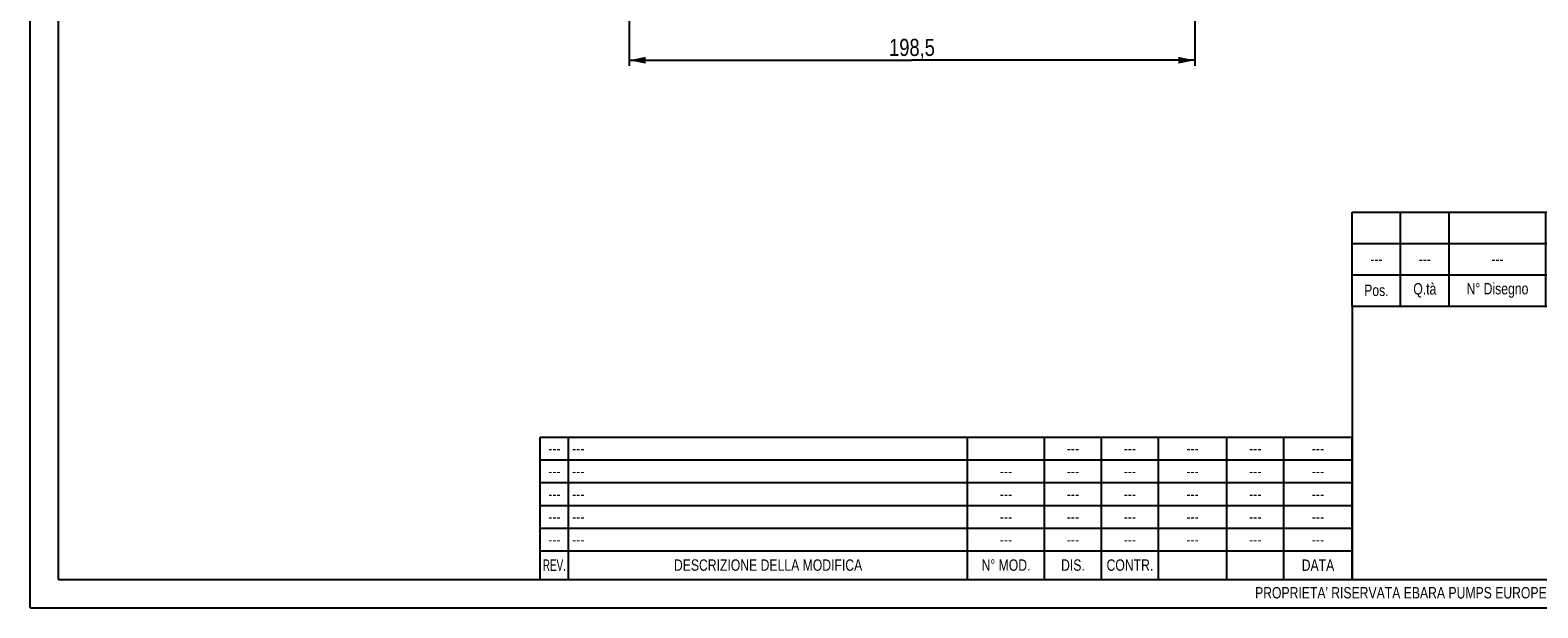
# Model space of a CAD drawing. Header units: millimetres. Extents: x 0 to 841, y 0 to 594.
# Tile 1 of 12: x 0 to 529, y 0 to 203. Entities that reach past the tile are written whole.
import ezdxf

# ---------------------------------------------------------------- set-up
doc = ezdxf.new("R2010")
doc.units = ezdxf.units.MM
doc.header["$LTSCALE"] = 46.2
doc.layers.get('0').update_dxf_attribs({"linetype": 'CONTINUOUS'})
doc.layers.add('QUOTE', color=7, linetype='CONTINUOUS')
doc.styles.get("Standard").update_dxf_attribs({"font": 'txt', "width": 0.8})
doc.styles.add('TEXTSTYLE_2', font='txt', dxfattribs={"width": 0.65})
doc.dimstyles.new('DIMSTYLE_1', dxfattribs={"dimtxt": 6, "dimasz": 5.8, "dimexe": 1, "dimexo": 2, "dimgap": 0.75, "dimtad": 1, "dimdec": 3, "dimtxsty": 'Standard', "dimblk": '_FILLED', "dimblk1": '_FILLED', "dimblk2": '_FILLED', "dimcen": 0.09, "dimadec": 3, "dimazin": 2, "dimtp": 0.5, "dimtm": 0.5, "dimtfac": 1, "dimtdec": 3, "dimtofl": 0, "dimtmove": 0, "dimatfit": 3, "dimldrblk": '_FILLED', "dimfxl": 0, "dimtolj": 1, "dimarcsym": 0})

# ---------------------------------------------------------------- blocks, each defined once
blk = doc.blocks.new('_FILLED')
at = {"color": 0, "linetype": 'ByBlock'}
blk.add_solid([(0, 0), (-1, 0.207), (-1, -0.207)], dxfattribs=at)
blk = doc.blocks.new('*D12')
at = {"layer": 'QUOTE', "color": 2, "linetype": 'Continuous'}
for p, q in [((408.75, 243.59), (408.75, 190.34)), ((210.25, 239.72), (210.25, 190.34)), ((210.25, 192.34), (309.5, 192.34)), ((408.75, 192.34), (309.5, 192.34))]:
    blk.add_line(p, q, dxfattribs=at)
at = {"layer": 'QUOTE', "color": 2, "linetype": 'Continuous', "xscale": 5.8, "yscale": 5.8, "zscale": 5.8, "rotation": 180}
blk.add_blockref('_FILLED', (210.25, 192.34), dxfattribs=at)
at = {"layer": 'QUOTE', "color": 2, "linetype": 'Continuous', "xscale": 5.8, "yscale": 5.8, "zscale": 5.8}
blk.add_blockref('_FILLED', (408.75, 192.34), dxfattribs=at)
at = {"layer": 'QUOTE', "color": 2, "linetype": 'Continuous', "insert": (309.5, 199.84), "char_height": 6, "width": 25.65, "attachment_point": 2, "line_spacing_factor": 0.9}
blk.add_mtext('198,5', dxfattribs=at)
blk = doc.blocks.new('*T24')
at = {"color": 0, "linetype": 'ByBlock', "lineweight": -2}
for p, q in [((0, 50), (285, 50)), ((0, 0), (0, 50)), ((10, 0), (10, 50)), ((150, 0), (150, 50)), ((177, 0), (177, 50)), ((197, 0), (197, 50)), ((217, 0), (217, 50)), ((241, 0), (241, 50)), ((261, 0), (261, 50)), ((285, 0), (285, 50)), ((0, 42), (285, 42)), ((0, 34), (285, 34)), ((0, 26), (285, 26)), ((0, 18), (285, 18)), ((0, 10), (285, 10)), ((0, 0), (285, 0))]:
    blk.add_line(p, q, dxfattribs=at)
at = {"color": 0, "linetype": 'Continuous', "char_height": 4, "line_spacing_factor": 0.9}
for s, insert, width, attachment_point in [('---', (5, 46), 9.88, 5), (' ---', (10.06, 46), 139.88, 4), ('---', (187, 46), 19.88, 5), ('---', (207, 46), 19.88, 5), ('---', (229, 46), 23.88, 5), ('---', (251, 46), 19.88, 5), ('---', (5, 38), 9.88, 5), (' ---', (10.06, 38), 139.88, 4), ('---', (163.5, 38), 26.88, 5), ('---', (187, 38), 19.88, 5), ('---', (207, 38), 19.88, 5), ('---', (229, 38), 23.88, 5), ('---', (251, 38), 19.88, 5), ('---', (273, 38), 23.88, 5), ('---', (5, 30), 9.88, 5), (' ---', (10.06, 30), 139.88, 4), ('---', (163.5, 30), 26.88, 5), ('---', (187, 30), 19.88, 5), ('---', (207, 30), 19.88, 5), ('---', (229, 30), 23.88, 5), ('---', (251, 30), 19.88, 5), ('---', (273, 30), 23.88, 5), ('---', (5, 22), 9.88, 5), (' ---', (10.06, 22), 139.88, 4), ('---', (163.5, 22), 26.88, 5), ('---', (187, 22), 19.88, 5), ('---', (207, 22), 19.88, 5), ('---', (229, 22), 23.88, 5), ('---', (251, 22), 19.88, 5), ('---', (273, 22), 23.88, 5), ('---', (5, 14), 9.88, 5), (' ---', (10.06, 14), 139.88, 4), ('---', (163.5, 14), 26.88, 5), ('---', (187, 14), 19.88, 5), ('---', (207, 14), 19.88, 5), ('---', (229, 14), 23.88, 5), ('---', (251, 14), 19.88, 5), ('---', (273, 14), 23.88, 5), ('DESCRIZIONE DELLA MODIFICA', (80, 5), 139.88, 5), ('N° MOD.', (163.5, 5), 26.88, 5), ('DIS.', (187, 5), 19.88, 5), ('CONTR.', (207, 5), 19.88, 5), ('DATA', (273, 5), 23.88, 5)]:
    blk.add_mtext(s, dxfattribs=dict(at, insert=insert, width=width, attachment_point=attachment_point))
at = {"color": 0, "linetype": 'Continuous', "insert": (273, 46), "char_height": 4, "width": 23.88, "attachment_point": 5}
blk.add_mtext('---', dxfattribs=at)
at = {"color": 0, "linetype": 'Continuous', "insert": (5, 5), "char_height": 4, "width": 9.88, "attachment_point": 5, "line_spacing_factor": 0.9, "style": 'TEXTSTYLE_2'}
blk.add_mtext('REV.', dxfattribs=at)
blk = doc.blocks.new('*T25')
at = {"color": 0, "linetype": 'ByBlock', "lineweight": -2}
for p, q in [((0, 33), (366, 33)), ((0, 0), (0, 33)), ((17, 0), (17, 33)), ((34, 0), (34, 33)), ((68, 0), (68, 33)), ((118, 0), (118, 33)), ((238, 0), (238, 33)), ((312, 0), (312, 33)), ((326, 0), (326, 33)), ((346, 0), (346, 33)), ((366, 0), (366, 33)), ((0, 22), (366, 22)), ((0, 11), (366, 11)), ((0, 0), (366, 0))]:
    blk.add_line(p, q, dxfattribs=at)
at = {"color": 0, "linetype": 'Continuous', "char_height": 4, "attachment_point": 5, "line_spacing_factor": 0.9}
for s, insert, width in [('---', (8.5, 16.5), 16.88), ('---', (25.5, 16.5), 16.88), ('---', (51, 16.5), 33.88), ('---', (93, 16.5), 49.88), ('---', (178, 16.5), 119.88), ('--- ', (275, 16.5), 73.88), ('kg', (319, 16.5), 13.88), ('Q.tà\\PGrezzo', (336, 5.5), 19.88), ('Q.tà\\PFinito', (356, 5.5), 19.88), ('Pos.', (8.5, 5.5), 16.88), ('Q.tà', (25.5, 5.5), 16.88), ('N° Disegno', (51, 5.5), 33.88), ('Codice Articolo', (93, 5.5), 49.88), ('Denominazione', (178, 5.5), 119.88), ('Materiale', (275, 5.5), 73.88), ('U.M.', (319, 5.5), 13.88)]:
    blk.add_mtext(s, dxfattribs=dict(at, insert=insert, width=width))
at = {"color": 0, "linetype": 'Continuous', "insert": (356, 16.5), "char_height": 4, "width": 19.88, "attachment_point": 5}
blk.add_mtext('0', dxfattribs=at)

msp = doc.modelspace()

# ---------------------------------------------------------------- linework, layer by layer
at = {"color": 7, "linetype": 'Continuous'}
for p, q in [((0, 0), (0, 594)), ((10, 10), (10, 584)), ((464, 106), (464, 10)), ((10, 10), (830, 10)), ((0, 0), (840, 0))]:
    msp.add_line(p, q, dxfattribs=at)

# ---------------------------------------------------------------- block references
for name, p in [('*T25', (464, 106)), ('*T24', (179, 10))]:
    msp.add_blockref(name, p)

# ---------------------------------------------------------------- texts
at = {"color": 2, "linetype": 'Continuous', "insert": (429.9178, 7.3044), "char_height": 4, "width": 601.1, "attachment_point": 1, "line_spacing_factor": 0.9}
msp.add_mtext("PROPRIETA' RISERVATA EBARA PUMPS EUROPE S.p.a. - A TERMINI DI LEGGE E' VIETATO RIPRODURRE O COMUNICARE A TERZI IL CONTENUTO DI QUESTO DISEGNO", dxfattribs=at)

# ---------------------------------------------------------------- dimensions: what is measured, and where the dimension line sits
at = {"layer": 'QUOTE', "color": 2, "linetype": 'Continuous'}
dim = msp.add_linear_dim(base=(408.7542, 192.3444), p1=(210.2542, 241.7208), p2=(408.7542, 245.5916), dimstyle='DIMSTYLE_1', dxfattribs=at)
dim.commit()
dim.dimension.update_dxf_attribs({"geometry": '*D12', "text_midpoint": (309.1042, 192.3444), "dimtype": 160})

doc.saveas('drawing.dxf')
